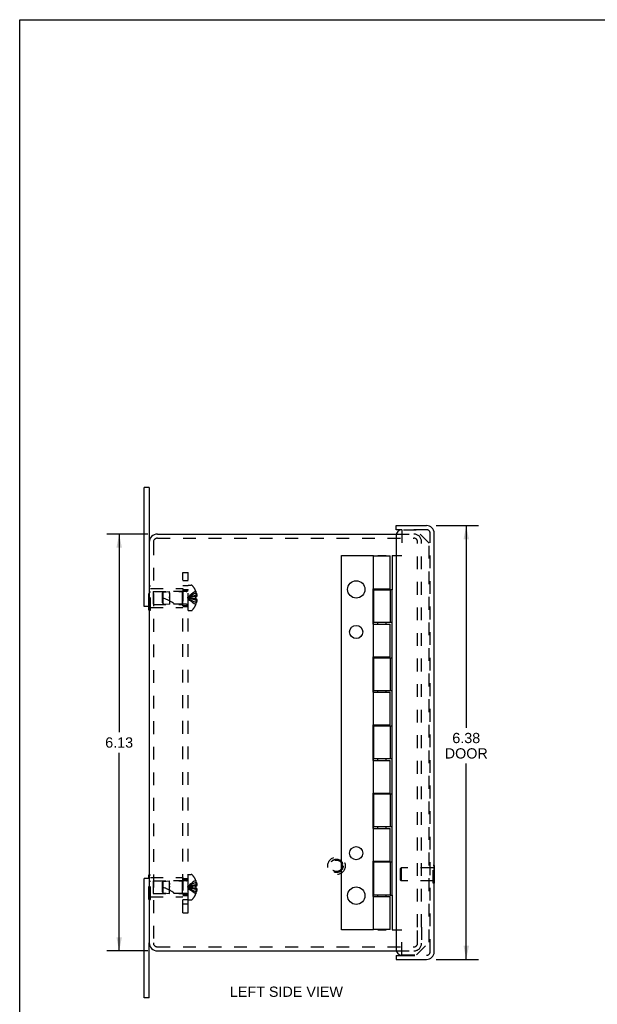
# Model space of a CAD drawing. Header units: inches. Extents: x 0 to 34.2, y 0 to 22.1.
# Tile 2 of 5: x 0 to 8.5, y 7.6 to 22.1. Entities that reach past the tile are written whole.
import ezdxf

# ---------------------------------------------------------------- set-up
doc = ezdxf.new("R2010")
doc.units = ezdxf.units.IN
doc.header["$LTSCALE"] = 1.878645
doc.header["$MEASUREMENT"] = 0
doc.linetypes.add('HIDDEN', pattern=[0.2, 0.1, -0.1])
doc.layers.get('0').update_dxf_attribs({"linetype": 'CONTINUOUS'})
for name, color, linetype in [('DEFAULT_2', 8, 'HIDDEN'), ('DIMENSIONS', 7, 'CONTINUOUS'), ('DOOR_ASSEMBLY', 7, 'CONTINUOUS'), ('SUBPANEL', 7, 'CONTINUOUS')]:
    doc.layers.add(name, color=color, linetype=linetype)
doc.styles.get("Standard").update_dxf_attribs({"font": 'arial.ttf'})
doc.dimstyles.new('DIMSTYLE_1', dxfattribs={"dimtxt": 0.150693, "dimasz": 0.200925, "dimexe": 0.09, "dimexo": 0.07, "dimgap": 0.0375, "dimtad": 0, "dimtih": 1, "dimtoh": 1, "dimzin": 4, "dimdsep": 46, "dimtxsty": 'Standard', "dimblk": '_FILLED', "dimblk1": '_FILLED', "dimblk2": '_FILLED', "dimcen": 0.09, "dimadec": 3, "dimazin": 1, "dimtfac": 1, "dimtdec": 3, "dimtofl": 0, "dimtmove": 0, "dimatfit": 3, "dimldrblk": '_FILLED', "dimfxl": 0, "dimtolj": 1, "dimtzin": 4, "dimarcsym": 0})

# ---------------------------------------------------------------- blocks, each defined once
blk = doc.blocks.new('_FILLED')
at = {"color": 0, "linetype": 'ByBlock'}
blk.add_solid([(0, 0), (-1, 0.2), (-1, -0.2)], dxfattribs=at)
blk = doc.blocks.new('*D1')
at = {"layer": 'DIMENSIONS', "color": 2, "linetype": 'Continuous'}
for p, q in [((6.117, 14.668), (6.74, 14.668)), ((6.559, 14.668), (6.559, 11.697)), ((6.559, 8.293), (6.559, 11.17)), ((6.117, 8.293), (6.74, 8.293))]:
    blk.add_line(p, q, dxfattribs=at)
at = {"layer": 'DIMENSIONS', "color": 2, "linetype": 'Continuous', "xscale": 0.2009246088, "yscale": 0.2009246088, "zscale": 0.2009246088}
for p, rotation in [((6.559, 14.668), 90), ((6.559, 8.293), 270)]:
    blk.add_blockref('_FILLED', p, dxfattribs=dict(at, rotation=rotation))
at = {"layer": 'DIMENSIONS', "color": 2, "linetype": 'Continuous', "insert": (6.559, 11.622), "char_height": 0.1507, "width": 0.63078, "attachment_point": 2, "line_spacing_factor": 0.9}
blk.add_mtext('6.38\\PDOOR', dxfattribs=at)
blk = doc.blocks.new('*D9')
at = {"layer": 'DIMENSIONS', "color": 2, "linetype": 'Continuous'}
for p, q in [((1.883, 14.543), (1.28, 14.543)), ((1.461, 14.543), (1.461, 11.631)), ((1.461, 8.418), (1.461, 11.33)), ((1.883, 8.418), (1.28, 8.418))]:
    blk.add_line(p, q, dxfattribs=at)
at = {"layer": 'DIMENSIONS', "color": 2, "linetype": 'Continuous', "xscale": 0.2009246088, "yscale": 0.2009246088, "zscale": 0.2009246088}
for p, rotation in [((1.461, 14.543), 90), ((1.461, 8.418), 270)]:
    blk.add_blockref('_FILLED', p, dxfattribs=dict(at, rotation=rotation))
at = {"layer": 'DIMENSIONS', "color": 2, "linetype": 'Continuous', "insert": (1.461, 11.556), "char_height": 0.1507, "width": 0.40951, "attachment_point": 2, "line_spacing_factor": 0.9}
blk.add_mtext('6.13', dxfattribs=at)

msp = doc.modelspace()

# ---------------------------------------------------------------- linework, layer by layer
at = {"color": 7, "linetype": 'Continuous'}
for p, q in [((0, 0), (0, 22.102)), ((0, 22.102), (34.157, 22.102)), ((1.903, 15.23), (1.828, 15.23)), ((1.903, 15.23), (1.903, 14.423)), ((1.903, 13.48), (1.828, 13.48)), ((1.898, 13.425), (1.898, 13.48)), ((1.898, 13.425), (1.903, 13.425)), ((1.903, 9.48), (1.828, 9.48)), ((1.898, 9.48), (1.898, 9.535)), ((1.898, 9.535), (1.903, 9.535)), ((1.903, 7.73), (1.903, 8.538)), ((1.903, 7.73), (1.828, 7.73))]:
    msp.add_line(p, q, dxfattribs=at)
at = {"color": 3, "linetype": 'Continuous'}
for p, q in [((1.828, 13.48), (1.828, 15.23)), ((2.023, 14.543), (5.532, 14.543)), ((1.903, 14.423), (1.903, 8.538)), ((1.828, 7.73), (1.828, 9.48)), ((2.023, 8.418), (5.532, 8.418))]:
    msp.add_line(p, q, dxfattribs=at)
for centre, start, end in [((2.023, 14.423), 90, 180), ((2.023, 8.538), 180, 270)]:
    msp.add_arc(centre, 0.12, start, end, dxfattribs=at)
at = {"layer": 'DEFAULT_2', "color": 8, "linetype": 'HIDDEN'}
for p, q in [((2.023, 14.483), (5.791, 14.483)), ((5.532, 14.543), (5.791, 14.543)), ((1.963, 14.423), (1.963, 8.538)), ((5.843, 8.768), (5.843, 14.431)), ((5.903, 8.768), (5.903, 14.431)), ((1.898, 13.48), (1.898, 13.785)), ((1.898, 13.785), (1.919, 13.785)), ((1.919, 13.425), (1.919, 13.785)), ((1.919, 13.745), (2.398, 13.745)), ((2.398, 13.745), (2.398, 13.465)), ((2.473, 13.419), (2.473, 13.792)), ((2.473, 13.792), (2.52, 13.792)), ((1.898, 13.695), (1.919, 13.695)), ((1.961, 13.7), (1.961, 13.51)), ((1.961, 13.7), (2.388, 13.7)), ((2.098, 13.679), (2.108, 13.69)), ((2.098, 13.531), (2.098, 13.679)), ((2.108, 13.69), (2.198, 13.699)), ((2.108, 13.52), (2.108, 13.69)), ((2.198, 13.682), (2.198, 13.699)), ((2.445, 13.699), (2.198, 13.699)), ((2.198, 13.672), (2.198, 13.677)), ((2.198, 13.666), (2.198, 13.645)), ((2.198, 13.652), (2.198, 13.511)), ((2.198, 13.605), (2.198, 13.621)), ((2.388, 13.7), (2.398, 13.71)), ((2.388, 13.7), (2.388, 13.51)), ((2.522, 13.614), (2.501, 13.611)), ((2.543, 13.616), (2.522, 13.614)), ((2.564, 13.619), (2.543, 13.616)), ((2.587, 13.621), (2.564, 13.619)), ((2.587, 13.705), (2.586, 13.705)), ((2.586, 13.705), (2.587, 13.704)), ((2.587, 13.621), (2.586, 13.621)), ((2.586, 13.6), (2.586, 13.598)), ((2.587, 13.704), (2.587, 13.621)), ((2.587, 13.674), (2.597, 13.674)), ((2.587, 13.64), (2.601, 13.64)), ((2.587, 13.621), (2.597, 13.621)), ((1.898, 13.515), (1.919, 13.515)), ((1.919, 13.465), (2.398, 13.465)), ((1.961, 13.51), (2.388, 13.51)), ((2.098, 13.531), (2.108, 13.52)), ((2.108, 13.52), (2.198, 13.511)), ((2.445, 13.511), (2.198, 13.511)), ((2.388, 13.51), (2.398, 13.5)), ((2.587, 13.59), (2.564, 13.592)), ((2.587, 13.59), (2.586, 13.59)), ((2.587, 13.507), (2.586, 13.506)), ((2.586, 13.506), (2.587, 13.506)), ((2.587, 13.59), (2.587, 13.507)), ((2.597, 13.59), (2.587, 13.59)), ((2.587, 13.57), (2.601, 13.57)), ((2.587, 13.537), (2.597, 13.537)), ((1.903, 13.425), (1.919, 13.425)), ((2.473, 13.419), (2.52, 13.419)), ((1.898, 9.175), (1.898, 9.48)), ((1.898, 9.445), (1.919, 9.445)), ((1.903, 9.535), (1.919, 9.535)), ((1.919, 9.175), (1.919, 9.535)), ((1.919, 9.495), (2.398, 9.495)), ((1.961, 9.45), (1.961, 9.26)), ((1.961, 9.45), (2.388, 9.45)), ((2.098, 9.429), (2.108, 9.44)), ((2.098, 9.281), (2.098, 9.429)), ((2.108, 9.44), (2.198, 9.449)), ((2.108, 9.27), (2.108, 9.44)), ((2.445, 9.449), (2.198, 9.449)), ((2.198, 9.427), (2.198, 9.449)), ((2.198, 9.416), (2.198, 9.409)), ((2.198, 9.371), (2.198, 9.416)), ((2.388, 9.45), (2.398, 9.46)), ((2.388, 9.45), (2.388, 9.26)), ((2.398, 9.495), (2.398, 9.215)), ((2.473, 9.542), (2.52, 9.542)), ((2.473, 9.169), (2.473, 9.542)), ((2.586, 9.455), (2.587, 9.454)), ((2.587, 9.455), (2.586, 9.455)), ((2.587, 9.454), (2.587, 9.371)), ((2.587, 9.424), (2.597, 9.424)), ((1.898, 9.265), (1.919, 9.265)), ((1.961, 9.26), (2.388, 9.26)), ((2.098, 9.281), (2.108, 9.27)), ((2.108, 9.27), (2.198, 9.261)), ((2.198, 9.402), (2.198, 9.395)), ((2.198, 9.371), (2.198, 9.355)), ((2.198, 9.261), (2.198, 9.363)), ((2.445, 9.261), (2.198, 9.261)), ((2.388, 9.26), (2.398, 9.25)), ((2.522, 9.364), (2.501, 9.361)), ((2.543, 9.366), (2.522, 9.364)), ((2.564, 9.369), (2.543, 9.366)), ((2.587, 9.371), (2.564, 9.369)), ((2.587, 9.34), (2.564, 9.342)), ((2.587, 9.371), (2.586, 9.371)), ((2.586, 9.361), (2.586, 9.363)), ((2.587, 9.34), (2.586, 9.34)), ((2.587, 9.39), (2.601, 9.39)), ((2.587, 9.371), (2.597, 9.371)), ((2.597, 9.34), (2.587, 9.34)), ((2.587, 9.34), (2.587, 9.257)), ((2.587, 9.32), (2.601, 9.32)), ((2.587, 9.287), (2.597, 9.287)), ((1.898, 9.175), (1.919, 9.175)), ((1.919, 9.215), (2.398, 9.215)), ((2.473, 9.169), (2.52, 9.169)), ((2.587, 9.257), (2.586, 9.256)), ((2.586, 9.256), (2.587, 9.256)), ((5.843, 8.53), (5.843, 8.768)), ((5.903, 8.767), (5.903, 8.53)), ((2.023, 8.478), (5.791, 8.478)), ((5.532, 8.418), (5.791, 8.418))]:
    msp.add_line(p, q, dxfattribs=at)
for points in [[(2.198, 13.682), (2.198, 13.677), (2.198, 13.672), (2.198, 13.666)], [(2.586, 13.705), (2.564, 13.691), (2.543, 13.676), (2.522, 13.66), (2.501, 13.643), (2.482, 13.625), (2.463, 13.605)], [(2.587, 13.674), (2.564, 13.664), (2.543, 13.654), (2.522, 13.643), (2.501, 13.631), (2.482, 13.619), (2.463, 13.605)], [(2.587, 13.64), (2.564, 13.635), (2.543, 13.63), (2.522, 13.625), (2.501, 13.619), (2.482, 13.612), (2.463, 13.605)], [(2.501, 13.611), (2.482, 13.608), (2.463, 13.605)], [(2.501, 13.611), (2.482, 13.608), (2.463, 13.605)], [(2.586, 13.506), (2.564, 13.52), (2.543, 13.535), (2.522, 13.551), (2.501, 13.568), (2.482, 13.586), (2.463, 13.605)], [(2.587, 13.537), (2.564, 13.546), (2.543, 13.557), (2.522, 13.568), (2.501, 13.579), (2.482, 13.592), (2.463, 13.605)], [(2.587, 13.57), (2.564, 13.575), (2.543, 13.58), (2.522, 13.586), (2.501, 13.592), (2.482, 13.599), (2.463, 13.605)], [(2.564, 13.592), (2.543, 13.594), (2.522, 13.597), (2.501, 13.599), (2.482, 13.602), (2.463, 13.605)], [(2.543, 13.594), (2.522, 13.597), (2.501, 13.599), (2.482, 13.602), (2.463, 13.605)], [(2.587, 13.605), (2.587, 13.608), (2.586, 13.611), (2.586, 13.613), (2.586, 13.616), (2.586, 13.618), (2.586, 13.621)], [(2.586, 13.616), (2.586, 13.613), (2.586, 13.611)], [(2.586, 13.59), (2.586, 13.592), (2.586, 13.595), (2.586, 13.598), (2.586, 13.6), (2.587, 13.603), (2.587, 13.605)], [(2.597, 13.674), (2.598, 13.67), (2.598, 13.665), (2.599, 13.661), (2.6, 13.657), (2.6, 13.653), (2.601, 13.649), (2.601, 13.644), (2.601, 13.64)], [(2.601, 13.64), (2.601, 13.638), (2.601, 13.636), (2.6, 13.633), (2.6, 13.631), (2.599, 13.628), (2.598, 13.626), (2.598, 13.623), (2.597, 13.621)], [(2.597, 13.59), (2.598, 13.587), (2.598, 13.585), (2.599, 13.582), (2.6, 13.58), (2.6, 13.577), (2.601, 13.575), (2.601, 13.573), (2.601, 13.57)], [(2.601, 13.57), (2.601, 13.566), (2.601, 13.562), (2.6, 13.558), (2.6, 13.554), (2.599, 13.549), (2.598, 13.545), (2.598, 13.541), (2.597, 13.537)], [(2.198, 9.416), (2.198, 9.422), (2.198, 9.427)], [(2.586, 9.455), (2.564, 9.441), (2.543, 9.426), (2.522, 9.41), (2.501, 9.393), (2.482, 9.375), (2.463, 9.355)], [(2.587, 9.424), (2.564, 9.414), (2.543, 9.404), (2.522, 9.393), (2.501, 9.381), (2.482, 9.369), (2.463, 9.355)], [(2.597, 9.424), (2.598, 9.42), (2.598, 9.415), (2.599, 9.411), (2.6, 9.407), (2.6, 9.403), (2.601, 9.399), (2.601, 9.394), (2.601, 9.39)], [(2.587, 9.39), (2.564, 9.385), (2.543, 9.38), (2.522, 9.375), (2.501, 9.369), (2.482, 9.362), (2.463, 9.355)], [(2.501, 9.361), (2.482, 9.358), (2.463, 9.355)], [(2.501, 9.361), (2.482, 9.358), (2.463, 9.355)], [(2.587, 9.287), (2.564, 9.296), (2.543, 9.307), (2.522, 9.318), (2.501, 9.329), (2.482, 9.342), (2.463, 9.355)], [(2.586, 9.256), (2.564, 9.27), (2.543, 9.285), (2.522, 9.301), (2.501, 9.318), (2.482, 9.336), (2.463, 9.355)], [(2.564, 9.342), (2.543, 9.344), (2.522, 9.347), (2.501, 9.349), (2.482, 9.352), (2.463, 9.355)], [(2.543, 9.344), (2.522, 9.347), (2.501, 9.349), (2.482, 9.352), (2.463, 9.355)], [(2.587, 9.32), (2.564, 9.325), (2.543, 9.33), (2.522, 9.336), (2.501, 9.342), (2.482, 9.349), (2.463, 9.355)], [(2.586, 9.371), (2.586, 9.368), (2.586, 9.366), (2.586, 9.363), (2.586, 9.361), (2.587, 9.358), (2.587, 9.355)], [(2.587, 9.355), (2.587, 9.353), (2.586, 9.35), (2.586, 9.348), (2.586, 9.345), (2.586, 9.342), (2.586, 9.34)], [(2.586, 9.345), (2.586, 9.348), (2.586, 9.35)], [(2.601, 9.39), (2.601, 9.388), (2.601, 9.386), (2.6, 9.383), (2.6, 9.381), (2.599, 9.378), (2.598, 9.376), (2.598, 9.373), (2.597, 9.371)], [(2.597, 9.34), (2.598, 9.337), (2.598, 9.335), (2.599, 9.332), (2.6, 9.33), (2.6, 9.327), (2.601, 9.325), (2.601, 9.323), (2.601, 9.32)], [(2.601, 9.32), (2.601, 9.316), (2.601, 9.312), (2.6, 9.308), (2.6, 9.304), (2.599, 9.299), (2.598, 9.295), (2.598, 9.291), (2.597, 9.287)]]:
    msp.add_lwpolyline(points, dxfattribs=at)
for radius in [0.128, 0.0981, 0.094, 0.084]:
    msp.add_circle((4.653, 9.668), radius, dxfattribs=at)
for centre, radius, start, end in [((2.023, 14.423), 0.06, 90, 180), ((5.791, 14.431), 0.112, 0, 90), ((5.791, 14.431), 0.052, 0, 90), ((2.52, 13.772), 0.02, 43.5138, 90), ((2.344, 13.605), 0.262, 22.3613, 43.5138), ((1.928, 13.06), 0.571, 52.1862, 72.6646), ((2.445, 13.728), 0.0282, 270, 360), ((2.344, 13.605), 0.261, 15.1941, 22.0894), ((2.445, 13.483), 0.0282, 0, 90), ((2.344, 13.605), 0.262, 316.4862, 337.6387), ((2.344, 13.605), 0.261, 337.9106, 344.8059), ((2.52, 13.439), 0.02, 270, 316.4862), ((2.445, 9.478), 0.0282, 270, 360), ((2.52, 9.522), 0.02, 43.5138, 90), ((2.344, 9.355), 0.262, 22.3613, 43.5138), ((2.344, 9.355), 0.261, 15.1941, 22.0894), ((1.928, 8.81), 0.571, 52.1862, 72.6646), ((2.445, 9.233), 0.0282, 0, 90), ((2.344, 9.355), 0.261, 337.9106, 344.8059), ((2.52, 9.189), 0.02, 270, 316.4862), ((2.344, 9.355), 0.262, 316.4862, 337.6387), ((2.023, 8.538), 0.06, 180, 270), ((5.791, 8.53), 0.112, 270, 360), ((5.791, 8.53), 0.052, 270, 360)]:
    msp.add_arc(centre, radius, start, end, dxfattribs=at)
at = {"layer": 'DOOR_ASSEMBLY', "color": 7, "linetype": 'Continuous'}
for p, q in [((5.528, 14.608), (5.528, 14.668)), ((5.618, 14.608), (5.528, 14.608)), ((4.725, 8.73), (4.725, 14.23)), ((4.725, 14.23), (5.188, 14.23)), ((5.196, 14.225), (5.183, 14.225)), ((5.188, 14.23), (5.188, 14.225)), ((5.258, 14.225), (5.258, 14.23)), ((5.258, 14.23), (5.381, 14.23)), ((5.381, 14.225), (5.381, 14.23)), ((5.471, 14.23), (5.471, 13.722)), ((5.471, 14.23), (5.528, 14.23)), ((5.186, 13.738), (5.186, 13.218)), ((5.186, 13.738), (5.196, 13.738)), ((5.258, 13.722), (5.258, 13.738)), ((5.381, 13.722), (5.381, 13.738)), ((5.471, 13.722), (5.442, 13.722)), ((5.471, 13.242), (5.471, 13.722)), ((5.186, 13.218), (5.196, 13.218)), ((5.258, 13.218), (5.258, 13.242)), ((5.381, 13.218), (5.381, 13.242)), ((5.471, 13.242), (5.442, 13.242)), ((5.471, 9.722), (5.471, 13.242)), ((5.186, 12.738), (5.186, 12.218)), ((5.186, 12.738), (5.196, 12.738)), ((5.258, 12.722), (5.258, 12.738)), ((5.381, 12.722), (5.381, 12.738)), ((5.471, 12.722), (5.442, 12.722)), ((5.186, 12.218), (5.196, 12.218)), ((5.258, 12.218), (5.258, 12.242)), ((5.381, 12.218), (5.381, 12.242)), ((5.471, 12.242), (5.442, 12.242)), ((5.186, 11.738), (5.196, 11.738)), ((5.186, 11.738), (5.186, 11.218)), ((5.258, 11.722), (5.258, 11.738)), ((5.381, 11.722), (5.381, 11.738)), ((5.471, 11.722), (5.442, 11.722)), ((5.186, 11.218), (5.196, 11.218)), ((5.258, 11.218), (5.258, 11.242)), ((5.381, 11.218), (5.381, 11.242)), ((5.471, 11.242), (5.442, 11.242)), ((5.186, 10.738), (5.196, 10.738)), ((5.186, 10.738), (5.186, 10.218)), ((5.258, 10.722), (5.258, 10.738)), ((5.381, 10.722), (5.381, 10.738)), ((5.471, 10.722), (5.442, 10.722)), ((5.186, 10.218), (5.196, 10.218)), ((5.258, 10.218), (5.258, 10.242)), ((5.381, 10.218), (5.381, 10.242)), ((5.471, 10.242), (5.442, 10.242)), ((5.186, 9.738), (5.196, 9.738)), ((5.186, 9.738), (5.186, 9.218)), ((5.258, 9.722), (5.258, 9.738)), ((5.381, 9.722), (5.381, 9.738)), ((5.471, 9.722), (5.442, 9.722)), ((5.471, 9.238), (5.471, 9.722)), ((6.093, 9.671), (6.088, 9.671)), ((6.093, 9.415), (6.093, 9.671)), ((6.093, 9.415), (6.088, 9.415)), ((5.186, 9.218), (5.196, 9.218)), ((5.258, 9.218), (5.258, 9.238)), ((5.381, 9.218), (5.381, 9.238)), ((5.442, 9.238), (5.471, 9.238)), ((5.471, 9.238), (5.471, 8.73)), ((5.188, 8.73), (4.725, 8.73)), ((5.183, 8.735), (5.196, 8.735)), ((5.188, 8.735), (5.188, 8.73)), ((5.258, 8.73), (5.258, 8.735)), ((5.258, 8.73), (5.381, 8.73)), ((5.381, 8.73), (5.381, 8.735)), ((5.471, 8.73), (5.528, 8.73)), ((5.528, 8.353), (5.618, 8.353)), ((5.528, 8.353), (5.528, 8.293))]:
    msp.add_line(p, q, dxfattribs=at)
at = {"layer": 'DOOR_ASSEMBLY', "color": 3, "linetype": 'Continuous'}
for p, q in [((5.528, 14.668), (5.976, 14.668)), ((5.528, 14.518), (5.528, 8.443)), ((6.088, 8.405), (6.088, 14.556)), ((5.196, 13.738), (5.196, 14.225)), ((5.196, 14.225), (5.442, 14.225)), ((5.442, 13.738), (5.442, 14.225)), ((5.193, 13.738), (5.193, 13.218)), ((5.196, 13.738), (5.442, 13.738)), ((5.196, 13.722), (5.196, 13.242)), ((5.196, 13.722), (5.442, 13.722)), ((5.442, 13.722), (5.442, 13.242)), ((5.442, 13.242), (5.196, 13.242)), ((5.196, 12.738), (5.196, 13.218)), ((5.196, 13.218), (5.442, 13.218)), ((5.442, 12.738), (5.442, 13.218)), ((5.193, 12.738), (5.193, 12.218)), ((5.196, 12.738), (5.442, 12.738)), ((5.196, 12.722), (5.196, 12.242)), ((5.442, 12.722), (5.196, 12.722)), ((5.442, 12.722), (5.442, 12.242)), ((5.442, 12.242), (5.196, 12.242)), ((5.196, 12.218), (5.442, 12.218)), ((5.196, 11.738), (5.196, 12.218)), ((5.442, 11.738), (5.442, 12.218)), ((5.193, 11.738), (5.193, 11.218)), ((5.196, 11.738), (5.442, 11.738)), ((5.442, 11.722), (5.196, 11.722)), ((5.196, 11.722), (5.196, 11.242)), ((5.442, 11.722), (5.442, 11.242)), ((5.442, 11.242), (5.196, 11.242)), ((5.196, 11.218), (5.442, 11.218)), ((5.196, 10.738), (5.196, 11.218)), ((5.442, 10.738), (5.442, 11.218)), ((5.193, 10.738), (5.193, 10.218)), ((5.196, 10.738), (5.442, 10.738)), ((5.442, 10.722), (5.196, 10.722)), ((5.196, 10.722), (5.196, 10.242)), ((5.442, 10.722), (5.442, 10.242)), ((5.442, 10.242), (5.196, 10.242)), ((5.196, 10.218), (5.442, 10.218)), ((5.196, 9.738), (5.196, 10.218)), ((5.442, 9.738), (5.442, 10.218)), ((5.193, 9.738), (5.193, 9.218)), ((5.196, 9.738), (5.442, 9.738)), ((5.442, 9.722), (5.196, 9.722)), ((5.196, 9.722), (5.196, 9.238)), ((5.442, 9.722), (5.442, 9.238)), ((5.442, 9.238), (5.196, 9.238)), ((5.196, 9.218), (5.442, 9.218)), ((5.196, 8.735), (5.196, 9.218)), ((5.442, 8.735), (5.442, 9.218)), ((5.442, 8.735), (5.196, 8.735)), ((5.528, 8.293), (5.976, 8.293))]:
    msp.add_line(p, q, dxfattribs=at)
at = {"layer": 'DOOR_ASSEMBLY', "color": 8, "linetype": 'HIDDEN'}
for p, q in [((5.615, 14.6), (5.615, 14.23)), ((5.825, 14.6), (5.615, 14.6)), ((5.976, 14.608), (5.618, 14.608)), ((6.015, 14.41), (5.825, 14.6)), ((6.028, 8.405), (6.028, 14.556)), ((6.015, 8.547), (6.015, 14.41)), ((5.528, 14.23), (5.615, 14.23)), ((5.593, 9.627), (5.603, 9.637)), ((5.593, 9.459), (5.593, 9.627)), ((6.075, 9.637), (5.603, 9.637)), ((5.603, 9.637), (5.603, 9.449)), ((6.088, 9.671), (6.075, 9.671)), ((6.075, 9.415), (6.075, 9.671)), ((5.593, 9.459), (5.603, 9.449)), ((6.075, 9.449), (5.603, 9.449)), ((6.088, 9.415), (6.075, 9.415)), ((5.528, 8.73), (5.615, 8.73)), ((5.615, 8.36), (5.615, 8.73)), ((5.828, 8.36), (6.015, 8.547)), ((5.615, 8.36), (5.828, 8.36)), ((5.618, 8.353), (5.976, 8.353))]:
    msp.add_line(p, q, dxfattribs=at)
at = {"layer": 'DOOR_ASSEMBLY', "color": 7, "linetype": 'Continuous'}
for centre, radius in [((4.943, 13.73), 0.128), ((4.943, 13.105), 0.0965), ((4.943, 9.855), 0.0965), ((4.943, 9.23), 0.128)]:
    msp.add_circle(centre, radius, dxfattribs=at)
at = {"layer": 'DOOR_ASSEMBLY', "color": 3, "linetype": 'Continuous'}
for centre, radius, start, end in [((5.976, 14.556), 0.112, 0, 90), ((5.618, 14.518), 0.09, 90, 180), ((5.618, 8.443), 0.09, 180, 270), ((5.976, 8.405), 0.112, 270, 360)]:
    msp.add_arc(centre, radius, start, end, dxfattribs=at)
at = {"layer": 'DOOR_ASSEMBLY', "color": 8, "linetype": 'HIDDEN'}
for centre, start, end in [((5.976, 14.556), 0, 90), ((5.976, 8.405), 270, 360)]:
    msp.add_arc(centre, 0.052, start, end, dxfattribs=at)
at = {"layer": 'SUBPANEL', "color": 8, "linetype": 'HIDDEN'}
for p, q in [((2.398, 8.98), (2.398, 13.98)), ((2.398, 13.98), (2.473, 13.98)), ((2.473, 8.98), (2.473, 13.98)), ((2.473, 13.855), (2.398, 13.855)), ((2.398, 13.786), (2.473, 13.786)), ((2.398, 13.73), (2.473, 13.73)), ((2.398, 13.714), (2.473, 13.714)), ((2.398, 13.496), (2.473, 13.496)), ((2.398, 13.48), (2.473, 13.48)), ((2.398, 9.48), (2.473, 9.48)), ((2.398, 9.464), (2.473, 9.464)), ((2.398, 9.246), (2.473, 9.246)), ((2.398, 9.23), (2.473, 9.23)), ((2.398, 9.174), (2.473, 9.174)), ((2.473, 9.105), (2.398, 9.105)), ((2.398, 8.98), (2.473, 8.98))]:
    msp.add_line(p, q, dxfattribs=at)

# ---------------------------------------------------------------- texts
at = {"layer": 'DIMENSIONS', "color": 2, "linetype": 'Continuous', "insert": (3.918, 7.894), "char_height": 0.15069, "width": 1.65707, "attachment_point": 2, "line_spacing_factor": 0.9}
msp.add_mtext('LEFT SIDE VIEW', dxfattribs=at)

# ---------------------------------------------------------------- dimensions: what is measured, and where the dimension line sits
at = {"layer": 'DIMENSIONS', "color": 2, "linetype": 'Continuous'}
dim = msp.add_linear_dim(base=(6.559271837, 8.292847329), p1=(6.04681779, 14.667847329), p2=(6.04681779, 8.292847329), angle=270, text='<>\\PDOOR', dimstyle='DIMSTYLE_1', dxfattribs=at)
dim.commit()
dim.dimension.update_dxf_attribs({"geometry": '*D1', "text_midpoint": (6.559271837, 11.433536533), "dimtype": 160})
dim = msp.add_linear_dim(base=(1.460745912, 8.417847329), p1=(1.952523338, 14.542847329), p2=(1.952523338, 8.417847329), angle=270, dimstyle='DIMSTYLE_1', dxfattribs=at)
dim.commit()
dim.dimension.update_dxf_attribs({"geometry": '*D9', "text_midpoint": (1.459709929, 11.479506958), "dimtype": 160})

doc.saveas('drawing.dxf')
